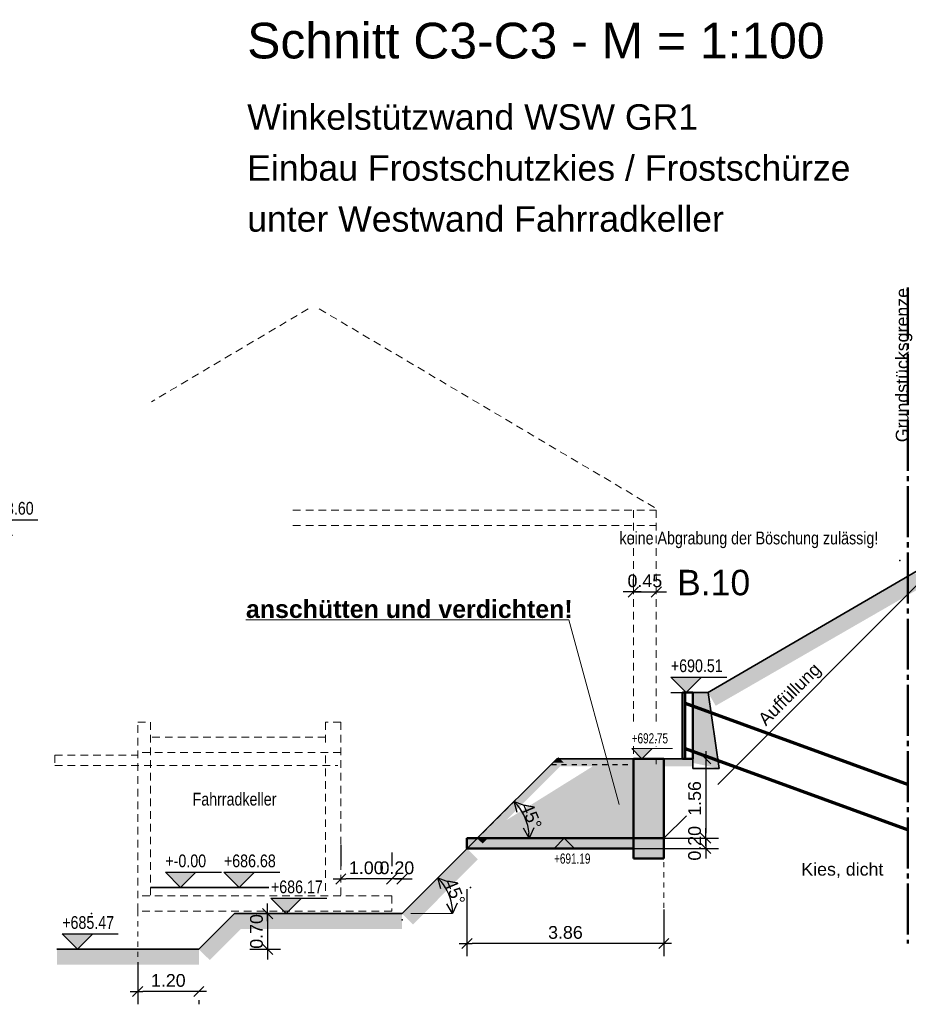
# Model space of a CAD drawing. Header units: metres. Extents: x 1 to 118, y 1 to 83.
# Tile 23 of 35: x 58 to 76, y 33 to 52. Entities that reach past the tile are written whole.
import ezdxf

# ---------------------------------------------------------------- set-up
doc = ezdxf.new("R2010")
doc.units = ezdxf.units.M
for name, pattern in [('ACHSE3', [1.25, 1, -0.1, 0.05, -0.1]), ('DURCHG', [0]), ('GESTR2', [0.25, 0.15, -0.1]), ('GESTR3', [0.2, 0.1, -0.1]), ('PUNKTE', [0.15, 0.05, -0.1])]:
    doc.linetypes.add(name, pattern=pattern)
for name, color, linetype in [('Arbeitsplanie_für_Herstellung_BPW__stat._erf._Anschüttung', 7, 'Continuous'), ('Aushub', 7, 'Continuous'), ('Bestand', 7, 'Continuous'), ('Bodenprofil', 7, 'Continuous'), ('BPW', 7, 'Continuous'), ('Gel_nde', 7, 'Continuous'), ('GEOMETRIE', 7, 'Continuous'), ('Grundst_cksgrenze', 7, 'Continuous'), ('HILFPU', 7, 'Continuous'), ('MAKET', 7, 'Continuous'), ('Mauern_Bestand', 7, 'Continuous'), ('N_gel', 7, 'Continuous'), ('Neubau', 7, 'Continuous'), ('Spritzbetonwand', 7, 'Continuous'), ('TEXTE', 7, 'Continuous')]:
    doc.layers.add(name, color=color, linetype=linetype)
doc.styles.add('Arial', font='arial.ttf')
doc.dimstyles.new('ISBPFEIL04E', dxfattribs={"dimtxt": 0.25, "dimasz": 0.1, "dimexe": 0.25, "dimexo": 1, "dimgap": 0, "dimtad": 1, "dimdec": 0, "dimzin": 0, "dimdsep": 46, "dimtxsty": 'Arial', "dimblk": 'ID40', "dimblk1": 'ID40', "dimblk2": 'ID40', "dimsah": 1, "dimcen": 0.09, "dimse1": 1, "dimse2": 1, "dimclrd": 7, "dimclre": 7, "dimclrt": 7, "dimadec": 0, "dimazin": 0, "dimtfac": 1, "dimtdec": 4, "dimtix": 1, "dimtmove": 2, "dimatfit": 3, "dimfxl": 1, "dimtvp": 0.004, "dimtolj": 1, "dimtzin": 0, "dimarcsym": 0})
doc.dimstyles.new('ISBSTRICH4E', dxfattribs={"dimtxt": 0.25, "dimasz": 0.1, "dimexe": 0.25, "dimexo": 1, "dimgap": 0.09, "dimtad": 1, "dimzin": 0, "dimdsep": 46, "dimtxsty": 'Arial', "dimblk": 'ID4', "dimblk1": 'ID4', "dimblk2": 'ID4', "dimsah": 1, "dimcen": 0.09, "dimdle": 0.15, "dimclrd": 7, "dimclre": 7, "dimclrt": 7, "dimazin": 0, "dimtfac": 1, "dimtdec": 4, "dimtix": 1, "dimtmove": 2, "dimatfit": 3, "dimfxl": 1, "dimtvp": 0.004, "dimtolj": 1, "dimtzin": 0, "dimarcsym": 0})

# ---------------------------------------------------------------- blocks, each defined once
blk = doc.blocks.new('DIM11')
at = {"layer": 'MAKET', "color": 7, "linetype": 'DURCHG', "lineweight": 25}
for p, q in [((61.354, 35.278), (61.054, 35.578)), ((61.054, 35.578), (62.154, 35.578)), ((61.654, 35.578), (61.354, 35.278)), ((61.054, 35.278), (61.654, 35.278))]:
    blk.add_line(p, q, dxfattribs=at)
at = {"layer": 'MAKET', "color": 4}
blk.add_point((62.705, 35.278), dxfattribs=at)
blk = doc.blocks.new('DIM12')
at = {"layer": 'MAKET', "color": 7, "style": 'Arial', "width": 0.8}
blk.add_text('+-0.00', height=0.25, dxfattribs=at).set_placement((61.054, 35.678))
blk = doc.blocks.new('ID4')
at = {"color": 7, "linetype": 'DURCHG', "lineweight": 25}
for p, q in [((-1, -1), (1, 1)), ((1.5, 0), (-1, 0))]:
    blk.add_line(p, q, dxfattribs=at)
blk = doc.blocks.new('*D68')
at = {"layer": 'Defpoints', "color": 0}
for p in [(65.497, 35.448), (65.497, 34.968), (65.699, 34.768)]:
    blk.add_point(p, dxfattribs=at)
at = {"layer": 'MAKET', "color": 7, "lineweight": -2}
for p, q in [((65.497, 35.968), (65.497, 35.698)), ((65.699, 35.768), (65.699, 35.698)), ((65.397, 35.448), (65.297, 35.448)), ((65.699, 35.448), (65.497, 35.448)), ((65.799, 35.448), (65.899, 35.448))]:
    blk.add_line(p, q, dxfattribs=at)
at = {"layer": 'MAKET', "color": 7, "lineweight": -2, "xscale": 0.1, "yscale": 0.1, "zscale": 0.1}
blk.add_blockref('ID4', (65.497, 35.448), dxfattribs=at)
at = {"layer": 'MAKET', "color": 7, "lineweight": -2, "xscale": 0.1, "yscale": 0.1, "zscale": 0.1, "rotation": 180}
blk.add_blockref('ID4', (65.699, 35.448), dxfattribs=at)
at = {"layer": 'MAKET', "color": 7, "insert": (65.598, 35.666), "char_height": 0.25, "attachment_point": 5, "style": 'Arial'}
blk.add_mtext('\\A1;0.20', dxfattribs=at)
blk = doc.blocks.new('*D69')
at = {"layer": 'Defpoints', "color": 0}
for p in [(64.497, 35.448), (64.497, 35.118), (65.497, 34.968)]:
    blk.add_point(p, dxfattribs=at)
at = {"layer": 'MAKET', "color": 7, "lineweight": -2}
for p, q in [((64.497, 36.118), (64.497, 35.698)), ((65.497, 35.968), (65.497, 35.698)), ((65.397, 35.448), (64.597, 35.448))]:
    blk.add_line(p, q, dxfattribs=at)
at = {"layer": 'MAKET', "color": 7, "lineweight": -2, "xscale": 0.1, "yscale": 0.1, "zscale": 0.1, "rotation": 180}
blk.add_blockref('ID4', (64.497, 35.448), dxfattribs=at)
at = {"layer": 'MAKET', "color": 7, "lineweight": -2, "xscale": 0.1, "yscale": 0.1, "zscale": 0.1}
blk.add_blockref('ID4', (65.497, 35.448), dxfattribs=at)
at = {"layer": 'MAKET', "color": 7, "insert": (64.997, 35.666), "char_height": 0.25, "attachment_point": 5, "style": 'Arial'}
blk.add_mtext('\\A1;1.00', dxfattribs=at)
blk = doc.blocks.new('ID40')
at = {"color": 7, "linetype": 'DURCHG', "lineweight": 25}
for p, q in [((-2, 1), (0, 0)), ((0, 0), (-2, -1)), ((0, 0), (-1, 0))]:
    blk.add_line(p, q, dxfattribs=at)
blk = doc.blocks.new('*D71')
at = {"layer": 'Defpoints', "color": 0}
for p in [(66.4, 35.47), (66.657, 35.025), (65.699, 34.768), (66.691, 34.768)]:
    blk.add_point(p, dxfattribs=at)
at = {"layer": 'MAKET', "color": 7, "lineweight": -2}
blk.add_arc((65.699, 34.768), 0.992, 5.7763, 39.2237, dxfattribs=at)
at = {"layer": 'MAKET', "color": 7, "lineweight": -2, "xscale": 0.1, "yscale": 0.1, "zscale": 0.1}
for p, rotation in [((66.4, 35.47), 132.1118324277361), ((66.691, 34.768), 272.888167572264)]:
    blk.add_blockref('ID40', p, dxfattribs=dict(at, rotation=rotation))
at = {"layer": 'MAKET', "color": 7, "insert": (66.733, 35.197), "char_height": 0.25, "attachment_point": 5, "rotation": 292.5, "style": 'Arial'}
blk.add_mtext('\\A1;45%%d', dxfattribs=at)
blk = doc.blocks.new('*D72')
at = {"layer": 'Defpoints', "color": 0}
for p in [(66.973, 36.248), (70.837, 35.848), (66.973, 34.18)]:
    blk.add_point(p, dxfattribs=at)
at = {"layer": 'MAKET', "color": 7, "lineweight": -2}
for p, q in [((66.973, 35.248), (66.973, 33.93)), ((70.837, 34.848), (70.837, 33.93)), ((70.737, 34.18), (67.073, 34.18))]:
    blk.add_line(p, q, dxfattribs=at)
at = {"layer": 'MAKET', "color": 7, "lineweight": -2, "xscale": 0.1, "yscale": 0.1, "zscale": 0.1, "rotation": 180}
blk.add_blockref('ID4', (66.973, 34.18), dxfattribs=at)
at = {"layer": 'MAKET', "color": 7, "lineweight": -2, "xscale": 0.1, "yscale": 0.1, "zscale": 0.1}
blk.add_blockref('ID4', (70.837, 34.18), dxfattribs=at)
at = {"layer": 'MAKET', "color": 7, "insert": (68.905, 34.397), "char_height": 0.25, "attachment_point": 5, "style": 'Arial'}
blk.add_mtext('\\A1;3.86', dxfattribs=at)
blk = doc.blocks.new('*D80')
at = {"layer": 'Defpoints', "color": 0}
for p in [(70.689, 41.081), (70.689, 40.367), (70.239, 40.193)]:
    blk.add_point(p, dxfattribs=at)
at = {"layer": 'MAKET', "color": 7, "lineweight": -2}
for p, q in [((70.689, 41.367), (70.689, 41.331)), ((70.239, 41.193), (70.239, 41.331)), ((70.139, 41.081), (70.039, 41.081)), ((70.239, 41.081), (70.689, 41.081)), ((70.789, 41.081), (70.889, 41.081))]:
    blk.add_line(p, q, dxfattribs=at)
at = {"layer": 'MAKET', "color": 7, "lineweight": -2, "xscale": 0.1, "yscale": 0.1, "zscale": 0.1}
blk.add_blockref('ID4', (70.239, 41.081), dxfattribs=at)
at = {"layer": 'MAKET', "color": 7, "lineweight": -2, "xscale": 0.1, "yscale": 0.1, "zscale": 0.1, "rotation": 180}
blk.add_blockref('ID4', (70.689, 41.081), dxfattribs=at)
at = {"layer": 'MAKET', "color": 7, "insert": (70.464, 41.299), "char_height": 0.25, "attachment_point": 5, "style": 'Arial'}
blk.add_mtext('\\A1;0.45', dxfattribs=at)
blk = doc.blocks.new('*D208')
at = {"layer": 'Defpoints', "color": 0}
for p in [(60.512, 34.818), (61.712, 34.068), (60.512, 33.238)]:
    blk.add_point(p, dxfattribs=at)
at = {"layer": 'MAKET', "color": 7, "lineweight": -2}
for p, q in [((60.512, 33.818), (60.512, 32.988)), ((61.612, 33.238), (60.612, 33.238)), ((61.712, 33.068), (61.712, 32.988))]:
    blk.add_line(p, q, dxfattribs=at)
at = {"layer": 'MAKET', "color": 7, "lineweight": -2, "xscale": 0.1, "yscale": 0.1, "zscale": 0.1, "rotation": 180}
blk.add_blockref('ID4', (60.512, 33.238), dxfattribs=at)
at = {"layer": 'MAKET', "color": 7, "lineweight": -2, "xscale": 0.1, "yscale": 0.1, "zscale": 0.1}
blk.add_blockref('ID4', (61.712, 33.238), dxfattribs=at)
at = {"layer": 'MAKET', "color": 7, "insert": (61.112, 33.455), "char_height": 0.25, "attachment_point": 5, "style": 'Arial'}
blk.add_mtext('\\A1;1.20', dxfattribs=at)
blk = doc.blocks.new('*D209')
at = {"layer": 'Defpoints', "color": 0}
for p in [(62.412, 34.768), (61.712, 34.068), (63.061, 34.068)]:
    blk.add_point(p, dxfattribs=at)
at = {"layer": 'MAKET', "color": 7, "lineweight": -2}
for p, q in [((63.061, 34.868), (63.061, 34.968)), ((63.061, 34.768), (63.061, 34.068)), ((63.412, 34.768), (63.311, 34.768)), ((62.712, 34.068), (63.311, 34.068)), ((63.061, 33.968), (63.061, 33.868))]:
    blk.add_line(p, q, dxfattribs=at)
at = {"layer": 'MAKET', "color": 7, "lineweight": -2, "xscale": 0.1, "yscale": 0.1, "zscale": 0.1}
for p, rotation in [((63.061, 34.768), 270), ((63.061, 34.068), 90)]:
    blk.add_blockref('ID4', p, dxfattribs=dict(at, rotation=rotation))
at = {"layer": 'MAKET', "color": 7, "insert": (62.843, 34.418), "char_height": 0.25, "attachment_point": 5, "rotation": 90, "style": 'Arial'}
blk.add_mtext('\\A1;0.70', dxfattribs=at)
blk = doc.blocks.new('DIM294')
at = {"layer": 'MAKET', "color": 7, "linetype": 'DURCHG', "lineweight": 18}
for p, q in [((68.883, 36.248), (68.683, 36.048)), ((68.683, 36.248), (69.083, 36.248)), ((69.083, 36.048), (68.883, 36.248)), ((68.683, 36.048), (69.483, 36.048))]:
    blk.add_line(p, q, dxfattribs=at)
at = {"layer": 'MAKET', "color": 4}
for p in [(71.15, 37.808), (68.905, 36.248)]:
    blk.add_point(p, dxfattribs=at)
blk = doc.blocks.new('DIM295')
at = {"layer": 'MAKET', "color": 7, "linetype": 'DURCHG', "lineweight": 18}
for p, q in [((70.406, 37.808), (70.206, 38.008)), ((70.206, 38.008), (71.006, 38.008)), ((70.606, 38.008), (70.406, 37.808)), ((70.206, 37.808), (70.606, 37.808))]:
    blk.add_line(p, q, dxfattribs=at)
at = {"layer": 'MAKET', "color": 7, "style": 'Arial', "width": 0.7}
blk.add_text('+691.19', height=0.2, dxfattribs=at).set_placement((68.683, 35.748))
blk = doc.blocks.new('DIM296')
at = {"layer": 'MAKET', "color": 7, "style": 'Arial', "width": 0.7}
blk.add_text('+692.75', height=0.2, dxfattribs=at).set_placement((70.206, 38.108))
blk = doc.blocks.new('DIM297')
at = {"layer": 'MAKET', "color": 7, "linetype": 'DURCHG', "lineweight": 25}
for p, q in [((59.33, 34.068), (59.03, 34.368)), ((59.03, 34.368), (60.13, 34.368)), ((59.63, 34.368), (59.33, 34.068)), ((59.03, 34.068), (59.63, 34.068))]:
    blk.add_line(p, q, dxfattribs=at)
at = {"layer": 'MAKET', "color": 4}
for p in [(75.471, 41.698), (71.704, 39.108), (67.04, 35.278), (59.604, 34.768), (60.319, 34.068)]:
    blk.add_point(p, dxfattribs=at)
blk = doc.blocks.new('DIM298')
at = {"layer": 'MAKET', "color": 7, "linetype": 'DURCHG', "lineweight": 25}
for p, q in [((63.426, 34.768), (63.126, 35.068)), ((63.126, 35.068), (64.226, 35.068)), ((63.726, 35.068), (63.426, 34.768)), ((63.126, 34.768), (63.726, 34.768))]:
    blk.add_line(p, q, dxfattribs=at)
at = {"layer": 'MAKET', "color": 7, "style": 'Arial', "width": 0.8}
blk.add_text('+685.47', height=0.25, dxfattribs=at).set_placement((59.03, 34.468))
blk = doc.blocks.new('DIM299')
at = {"layer": 'MAKET', "color": 7, "linetype": 'DURCHG', "lineweight": 25}
for p, q in [((62.503, 35.278), (62.203, 35.578)), ((62.203, 35.578), (63.303, 35.578)), ((62.803, 35.578), (62.503, 35.278)), ((62.203, 35.278), (62.803, 35.278))]:
    blk.add_line(p, q, dxfattribs=at)
at = {"layer": 'MAKET', "color": 7, "style": 'Arial', "width": 0.8}
blk.add_text('+686.17', height=0.25, dxfattribs=at).set_placement((63.126, 35.168))
blk = doc.blocks.new('DIM300')
at = {"layer": 'MAKET', "color": 7, "linetype": 'DURCHG', "lineweight": 25}
for p, q in [((71.274, 39.108), (70.974, 39.408)), ((70.974, 39.408), (72.074, 39.408)), ((71.574, 39.408), (71.274, 39.108)), ((70.974, 39.108), (71.574, 39.108))]:
    blk.add_line(p, q, dxfattribs=at)
at = {"layer": 'MAKET', "color": 7, "style": 'Arial', "width": 0.8}
blk.add_text('+686.68', height=0.25, dxfattribs=at).set_placement((62.203, 35.678))
blk = doc.blocks.new('DIM301')
at = {"layer": 'MAKET', "color": 7, "linetype": 'DURCHG', "lineweight": 25}
for p, q in [((77.615, 40.998), (77.315, 40.698)), ((77.315, 40.998), (77.915, 40.998)), ((77.915, 40.698), (77.615, 40.998)), ((77.315, 40.698), (78.415, 40.698))]:
    blk.add_line(p, q, dxfattribs=at)
at = {"layer": 'MAKET', "color": 7, "style": 'Arial', "width": 0.8}
blk.add_text('+690.51', height=0.25, dxfattribs=at).set_placement((70.974, 39.508))
blk = doc.blocks.new('DIM323')
at = {"layer": 'MAKET', "color": 7, "linetype": 'DURCHG', "lineweight": 25}
for p, q in [((57.752, 42.198), (57.452, 42.498)), ((57.452, 42.498), (58.552, 42.498)), ((58.052, 42.498), (57.752, 42.198)), ((57.452, 42.198), (58.052, 42.198))]:
    blk.add_line(p, q, dxfattribs=at)
at = {"layer": 'MAKET', "color": 7, "style": 'Arial', "width": 0.8}
blk.add_text('+693.10', height=0.25, dxfattribs=at).set_placement((45.29, 42.098))
blk = doc.blocks.new('DIM324')
at = {"layer": 'MAKET', "color": 7, "linetype": 'DURCHG', "lineweight": 25}
for p, q in [((45.612, 48.398), (45.312, 48.098)), ((45.312, 48.398), (45.912, 48.398)), ((45.912, 48.098), (45.612, 48.398)), ((45.312, 48.098), (46.412, 48.098))]:
    blk.add_line(p, q, dxfattribs=at)
at = {"layer": 'MAKET', "color": 7, "style": 'Arial', "width": 0.8}
blk.add_text('+693.60', height=0.25, dxfattribs=at).set_placement((57.452, 42.598))
blk = doc.blocks.new('*D340')
at = {"layer": 'Defpoints', "color": 0}
for p in [(67.897, 36.97), (68.161, 36.512), (67.175, 36.248), (68.195, 36.248)]:
    blk.add_point(p, dxfattribs=at)
at = {"layer": 'MAKET', "color": 7, "lineweight": -2}
blk.add_arc((67.175, 36.248), 1.021, 5.616, 39.384, dxfattribs=at)
at = {"layer": 'MAKET', "color": 7, "lineweight": -2, "xscale": 0.1, "yscale": 0.1, "zscale": 0.1}
for p, rotation in [((67.897, 36.97), 132.1920224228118), ((68.195, 36.248), 272.8079775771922)]:
    blk.add_blockref('ID40', p, dxfattribs=dict(at, rotation=rotation))
at = {"layer": 'MAKET', "color": 7, "insert": (68.235, 36.687), "char_height": 0.25, "attachment_point": 5, "rotation": 292.5, "style": 'Arial'}
blk.add_mtext('\\A1;45%%d', dxfattribs=at)
blk = doc.blocks.new('*D356')
at = {"layer": 'Defpoints', "color": 0}
for p in [(70.833, 37.808), (66.973, 36.248), (71.659, 36.248)]:
    blk.add_point(p, dxfattribs=at)
at = {"layer": 'MAKET', "color": 7, "lineweight": -2}
for p, q in [((71.659, 37.708), (71.659, 36.348)), ((71.833, 37.808), (71.909, 37.808)), ((67.973, 36.248), (71.909, 36.248))]:
    blk.add_line(p, q, dxfattribs=at)
at = {"layer": 'MAKET', "color": 7, "lineweight": -2, "xscale": 0.1, "yscale": 0.1, "zscale": 0.1}
for p, rotation in [((71.659, 37.808), 90), ((71.659, 36.248), 270)]:
    blk.add_blockref('ID4', p, dxfattribs=dict(at, rotation=rotation))
at = {"layer": 'MAKET', "color": 7, "insert": (71.441, 37.028), "char_height": 0.25, "attachment_point": 5, "rotation": 90, "style": 'Arial'}
blk.add_mtext('\\A1;1.56', dxfattribs=at)
blk = doc.blocks.new('*D357')
at = {"layer": 'Defpoints', "color": 0}
for p in [(66.973, 36.248), (66.979, 36.048), (71.659, 36.048)]:
    blk.add_point(p, dxfattribs=at)
at = {"layer": 'MAKET', "color": 7, "lineweight": -2}
for p, q in [((71.659, 36.348), (71.659, 36.448)), ((67.973, 36.248), (71.909, 36.248)), ((71.659, 36.248), (71.659, 36.048)), ((67.979, 36.048), (71.909, 36.048)), ((71.659, 35.948), (71.659, 35.848))]:
    blk.add_line(p, q, dxfattribs=at)
at = {"layer": 'MAKET', "color": 7, "lineweight": -2, "xscale": 0.1, "yscale": 0.1, "zscale": 0.1}
for p, rotation in [((71.659, 36.248), 270), ((71.659, 36.048), 90)]:
    blk.add_blockref('ID4', p, dxfattribs=dict(at, rotation=rotation))
at = {"layer": 'MAKET', "color": 7, "insert": (71.441, 36.148), "char_height": 0.25, "attachment_point": 5, "rotation": 90, "style": 'Arial'}
blk.add_mtext('\\A1;0.20', dxfattribs=at)

msp = doc.modelspace()

# ---------------------------------------------------------------- hatches: boundary and pattern name
at = {"layer": 'Arbeitsplanie_für_Herstellung_BPW__stat._erf._Anschüttung'}
for color, points in [(6, [(67.173, 36.248), (67.388, 36.248), (68.873, 37.73), (68.658, 37.73)]), (8, [(67.179, 36.248), (70.239, 36.248), (70.239, 37.808), (69.68, 37.807), (67.179, 36.248)]), (6, [(68.658, 37.73), (68.873, 37.73), (68.766, 37.838)]), (6, [(67.281, 36.141), (67.388, 36.248), (67.173, 36.248)])]:
    msp.add_hatch(color=color, dxfattribs=at).paths.add_polyline_path(points)
at = {"layer": 'Aushub'}
for points in [[(68.735, 37.656), (70.239, 37.656), (70.239, 37.808), (68.735, 37.808)], [(66.761, 35.835), (67.187, 35.835), (66.973, 36.048)], [(65.7, 34.768), (66.126, 34.768), (67.187, 35.835), (66.761, 35.835)], [(62.199, 34.555), (62.626, 34.555), (62.412, 34.768)], [(62.412, 34.466), (65.699, 34.466), (65.699, 34.768), (62.412, 34.768)], [(65.914, 34.555), (66.126, 34.768), (65.7, 34.768)], [(61.712, 34.068), (62.14, 34.068), (62.626, 34.555), (62.199, 34.555)], [(58.926, 33.766), (61.712, 33.766), (61.712, 34.068), (58.926, 34.068)], [(61.926, 33.855), (62.14, 34.068), (61.712, 34.068)]]:
    msp.add_hatch(color=7, dxfattribs=at).paths.add_polyline_path(points)
at = {"layer": 'Bestand'}
for points in [[(70.239, 36.248), (70.833, 36.248), (70.833, 37.808), (70.239, 37.808)], [(66.973, 36.048), (70.239, 36.048), (70.239, 36.248), (66.973, 36.248)], [(70.239, 35.848), (70.837, 35.848), (70.837, 36.248), (70.239, 36.248)]]:
    msp.add_hatch(color=180, dxfattribs=at).paths.add_polyline_path(points)
at = {"layer": 'Gel_nde'}
for points in [[(71.704, 39.108), (72.309, 39.108), (76.352, 41.437), (75.746, 41.437)], [(71.854, 38.847), (72.309, 39.108), (71.704, 39.108)], [(70.837, 37.656), (71.404, 37.656), (71.404, 37.808), (70.837, 37.808)]]:
    msp.add_hatch(color=7, dxfattribs=at).paths.add_polyline_path(points)
at = {"layer": 'MAKET'}
for points in [[(71.274, 39.108), (71.574, 39.408), (70.974, 39.408)], [(70.406, 37.808), (70.606, 38.008), (70.206, 38.008)], [(68.683, 36.048), (69.083, 36.048), (68.883, 36.248)], [(61.354, 35.278), (61.654, 35.578), (61.054, 35.578)], [(62.503, 35.278), (62.803, 35.578), (62.203, 35.578)], [(63.426, 34.768), (63.726, 35.068), (63.126, 35.068)], [(59.33, 34.068), (59.63, 34.368), (59.03, 34.368)]]:
    msp.add_hatch(color=7, dxfattribs=at).paths.add_polyline_path(points)
at = {"layer": 'Mauern_Bestand'}
msp.add_hatch(color=7, dxfattribs=at).paths.add_polyline_path([(71.404, 39.108), (71.404, 37.726), (71.921, 37.618), (71.704, 39.108), (71.404, 39.108)])

# ---------------------------------------------------------------- linework, layer by layer
at = {"layer": 'Arbeitsplanie_für_Herstellung_BPW__stat._erf._Anschüttung', "color": 6, "linetype": 'GESTR3', "lineweight": 25}
for q in [(67.179, 36.248), (70.239, 37.697)]:
    msp.add_line((68.628, 37.697), q, dxfattribs=at)
at = {"layer": 'Aushub', "color": 7, "linetype": 'DURCHG', "lineweight": 35}
for p, q in [((68.735, 37.808), (67.175, 36.248)), ((68.735, 37.808), (70.239, 37.808)), ((67.179, 36.248), (65.699, 34.768)), ((61.712, 34.068), (62.412, 34.768)), ((62.412, 34.768), (65.699, 34.768)), ((58.926, 34.068), (61.712, 34.068))]:
    msp.add_line(p, q, dxfattribs=at)
at = {"layer": 'Aushub', "color": 7, "linetype": 'DURCHG', "lineweight": 18}
msp.add_line((65.871, 34.768), (66.691, 34.768), dxfattribs=at)
at = {"layer": 'Bestand', "color": 8, "linetype": 'GESTR2', "lineweight": 9}
for p, q in [((63.858, 46.638), (60.783, 44.816)), ((64.072, 46.638), (70.738, 42.688)), ((63.558, 42.688), (70.689, 42.688)), ((70.239, 42.688), (70.239, 38.444)), ((70.689, 42.688), (70.689, 38.444)), ((63.558, 42.388), (70.689, 42.388)), ((70.239, 38.056), (70.239, 37.698)), ((70.689, 38.056), (70.689, 38.045)), ((70.689, 37.808), (70.689, 37.698)), ((70.837, 35.848), (70.337, 35.848))]:
    msp.add_line(p, q, dxfattribs=at)
at = {"layer": 'Bestand', "color": 7, "linetype": 'DURCHG', "lineweight": 35}
for p, q in [((71.404, 37.618), (71.404, 39.108)), ((71.404, 39.108), (71.704, 39.108)), ((71.404, 37.618), (71.404, 38.888)), ((71.404, 37.618), (71.921, 37.618))]:
    msp.add_line(p, q, dxfattribs=at)
at = {"layer": 'Bestand', "color": 180, "linetype": 'DURCHG', "lineweight": 50}
for p, q in [((70.239, 37.808), (70.239, 36.248)), ((70.837, 37.808), (70.239, 37.808)), ((70.837, 37.808), (70.837, 35.848)), ((66.973, 36.248), (70.837, 36.248)), ((66.973, 36.248), (66.973, 36.048)), ((70.239, 36.248), (70.239, 35.848)), ((66.979, 36.048), (70.239, 36.048)), ((70.837, 35.848), (70.239, 35.848))]:
    msp.add_line(p, q, dxfattribs=at)
at = {"layer": 'Bodenprofil', "color": 84, "linetype": 'DURCHG', "lineweight": 25}
for p, q in [((71.893, 37.303), (75.955, 41.365)), ((70.837, 36.248), (71.278, 36.688))]:
    msp.add_line(p, q, dxfattribs=at)
at = {"layer": 'BPW', "color": 7, "linetype": 'DURCHG', "lineweight": 35}
msp.add_line((71.404, 37.808), (70.833, 37.808), dxfattribs=at)
at = {"layer": 'Gel_nde', "color": 7, "linetype": 'DURCHG', "lineweight": 35}
for p, q in [((76.12, 41.682), (71.695, 39.103)), ((70.9, 37.808), (70.837, 37.808))]:
    msp.add_line(p, q, dxfattribs=at)
at = {"layer": 'GEOMETRIE', "color": 8, "linetype": 'PUNKTE', "lineweight": 9}
msp.add_line((70.837, 34.479), (70.837, 35.848), dxfattribs=at)
at = {"layer": 'GEOMETRIE', "color": 7, "linetype": 'PUNKTE', "lineweight": 18}
msp.add_line((60.512, 34.818), (60.512, 33.738), dxfattribs=at)
at = {"layer": 'Grundst_cksgrenze', "color": 54, "linetype": 'ACHSE3', "lineweight": 50}
msp.add_line((75.628, 47.056), (75.628, 34.183), dxfattribs=at)
at = {"layer": 'HILFPU', "color": 4}
for p in [(70.837, 38.282), (70.689, 38.178), (65.699, 34.648)]:
    msp.add_point(p, dxfattribs=at)
at = {"layer": 'Mauern_Bestand', "color": 7, "linetype": 'DURCHG', "lineweight": 35}
msp.add_line((71.704, 39.108), (71.921, 37.618), dxfattribs=at)
at = {"layer": 'N_gel', "color": 7, "linetype": 'DURCHG', "lineweight": 70}
for p, q in [((71.254, 38.898), (75.632, 37.305)), ((71.254, 38.008), (75.632, 36.415))]:
    msp.add_line(p, q, dxfattribs=at)
at = {"layer": 'Neubau', "color": 7, "linetype": 'GESTR2', "lineweight": 18}
for p, q in [((60.512, 34.818), (60.512, 38.528)), ((60.512, 38.528), (60.702, 38.528)), ((60.762, 38.528), (60.762, 35.118)), ((64.197, 38.528), (64.197, 38.068)), ((64.497, 38.528), (64.197, 38.528)), ((64.497, 38.528), (64.497, 35.118)), ((64.497, 37.928), (60.512, 37.928)), ((58.886, 37.878), (58.886, 37.678)), ((58.886, 37.878), (60.512, 37.878)), ((64.197, 37.868), (64.197, 35.118)), ((58.886, 37.678), (64.441, 37.678)), ((65.497, 35.118), (60.512, 35.118)), ((65.497, 35.118), (65.497, 34.818)), ((65.497, 34.818), (60.512, 34.818))]:
    msp.add_line(p, q, dxfattribs=at)
at = {"layer": 'Neubau', "color": 8, "linetype": 'GESTR2', "lineweight": 9}
msp.add_line((64.197, 38.228), (60.762, 38.228), dxfattribs=at)
at = {"layer": 'Neubau', "color": 7, "linetype": 'DURCHG', "lineweight": 35}
msp.add_line((63.083, 35.278), (60.762, 35.278), dxfattribs=at)
at = {"layer": 'Spritzbetonwand', "color": 140, "linetype": 'DURCHG', "lineweight": 50}
for p, q in [((71.204, 39.108), (71.404, 39.108)), ((71.204, 37.808), (71.204, 39.108)), ((71.254, 37.808), (71.254, 39.108)), ((71.404, 37.808), (71.404, 39.108)), ((71.204, 37.808), (71.404, 37.808))]:
    msp.add_line(p, q, dxfattribs=at)
at = {"layer": 'TEXTE', "color": 7, "linetype": 'DURCHG', "lineweight": 18}
for p, q in [((62.636, 40.532), (68.975, 40.532)), ((68.975, 40.532), (69.962, 36.912))]:
    msp.add_line(p, q, dxfattribs=at)

# ---------------------------------------------------------------- block references
for name in ['DIM297', 'DIM324', 'DIM323', 'DIM301', 'DIM300', 'DIM296', 'DIM295', 'DIM294', 'DIM12', 'DIM11', 'DIM299', 'DIM298']:
    msp.add_blockref(name, (0, 0))

# ---------------------------------------------------------------- texts
at = {"layer": 'Bodenprofil', "color": 84, "style": 'Arial'}
msp.add_text('Auffüllung', height=0.25, rotation=45, dxfattribs=at).set_placement((72.839, 38.44))
msp.add_text('Kies, dicht', height=0.25, dxfattribs=at).set_placement((73.534, 35.513))
at = {"layer": 'Grundst_cksgrenze', "color": 89, "style": 'Arial'}
msp.add_text('Grundstücksgrenze', height=0.25, rotation=90, dxfattribs=at).set_placement((75.639, 44.02))
at = {"layer": 'TEXTE', "color": 7, "style": 'Arial'}
for s, height, p in [('Schnitt C3-C3 - M = 1:100', 0.7, (62.66, 51.553)), ('Winkelstützwand WSW GR1', 0.5, (62.66, 50.153)), ('Einbau Frostschutzkies / Frostschürze', 0.5, (62.66, 49.153)), ('unter Westwand Fahrradkeller', 0.5, (62.66, 48.153)), ('B.10', 0.5, (71.095, 41.016))]:
    msp.add_text(s, height=height, dxfattribs=at).set_placement(p)
at = {"layer": 'TEXTE', "color": 1, "style": 'Arial', "width": 0.8}
msp.add_text('keine Abgrabung der Böschung zulässig!', height=0.25, dxfattribs=at).set_placement((69.967, 42.015))
at = {"layer": 'TEXTE', "color": 7, "style": 'Arial', "width": 0.8}
msp.add_text('Fahrradkeller', height=0.25, dxfattribs=at).set_placement((61.588, 36.889))
at = {"layer": 'TEXTE', "color": 1, "insert": (62.636, 40.566), "char_height": 0.35, "width": 6.37692, "attachment_point": 7, "style": 'Arial'}
msp.add_mtext('\\pxqj;{\\fArial|b1|i0|c0|p34|;anschütten und verdichten!}', dxfattribs=at)

# ---------------------------------------------------------------- dimensions: what is measured, and where the dimension line sits
at = {"layer": 'MAKET'}
for base, p1, p2, picture, middle in [((70.689, 41.081), (70.239, 40.193), (70.689, 40.367), '*D80', (70.464, 41.299)), ((66.973, 34.18), (70.837, 35.848), (66.973, 36.248), '*D72', (68.905, 34.397)), ((64.497, 35.448), (65.497, 34.968), (64.497, 35.118), '*D69', (64.997, 35.666)), ((65.497, 35.448), (65.699, 34.768), (65.497, 34.968), '*D68', (65.598, 35.666)), ((60.512, 33.238), (61.712, 34.068), (60.512, 34.818), '*D208', (61.112, 33.455))]:
    dim = msp.add_linear_dim(base=base, p1=p1, p2=p2, dimstyle='ISBSTRICH4E', override={"dimasz": 0.1}, dxfattribs=at)
    dim.commit()
    dim.dimension.update_dxf_attribs({"geometry": picture, "text_midpoint": middle})
for base, p1, p2, picture, middle in [((71.659, 36.248), (70.833, 37.808), (66.973, 36.248), '*D356', (71.441, 37.028)), ((71.659, 36.048), (66.973, 36.248), (66.979, 36.048), '*D357', (71.441, 36.148)), ((63.061, 34.068), (62.412, 34.768), (61.712, 34.068), '*D209', (62.843, 34.418))]:
    dim = msp.add_linear_dim(base=base, p1=p1, p2=p2, angle=90, dimstyle='ISBSTRICH4E', override={"dimasz": 0.1}, dxfattribs=at)
    dim.commit()
    dim.dimension.update_dxf_attribs({"geometry": picture, "text_midpoint": middle})
for base, center, p1, p2, picture, middle in [((68.161, 36.512), (67.175, 36.248), (68.195, 36.248), (67.897, 36.97), '*D340', (68.235, 36.687)), ((66.657, 35.025), (65.699, 34.768), (66.691, 34.768), (66.4, 35.47), '*D71', (66.733, 35.197))]:
    dim = msp.add_angular_dim_3p(base=base, center=center, p1=p1, p2=p2, dimstyle='ISBPFEIL04E', override={"dimasz": 0.1}, dxfattribs=at)
    dim.commit()
    dim.dimension.update_dxf_attribs({"geometry": picture, "text_midpoint": middle})

doc.saveas('drawing.dxf')
